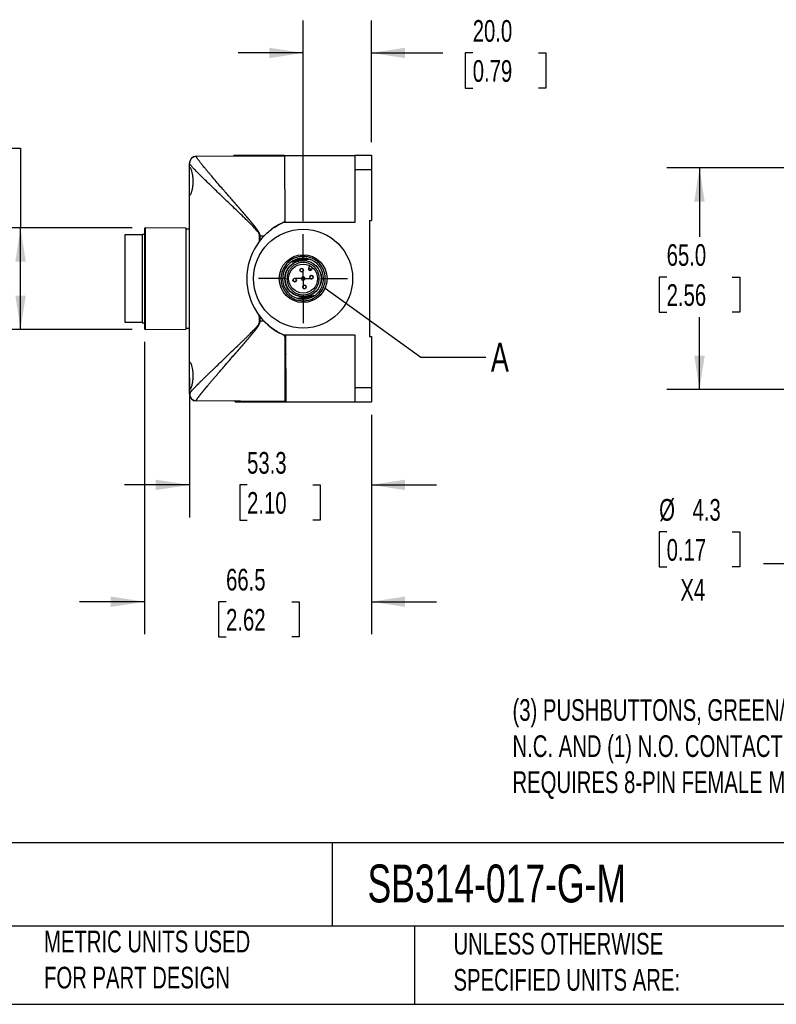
# Model space of a CAD drawing. Header units: millimetres. Extents: x 19 to 819, y 19 to 629.
# Tile 6 of 11: x 376 to 597, y 19 to 308. Entities that reach past the tile are written whole.
import ezdxf

# ---------------------------------------------------------------- set-up
doc = ezdxf.new("R2010")
doc.units = ezdxf.units.MM
doc.header["$LTSCALE"] = 3
doc.linetypes.add('SLD-Center', pattern=[19.05, 15.24, -1.27, 1.27, -1.27])
doc.linetypes.add('SLD-Solid', pattern=[0])
doc.layers.add('CENTER', color=40, linetype='SLD-Center')
doc.layers.add('DIMENSIONS', color=140, linetype='SLD-Solid', lineweight=25)
doc.layers.add('TEXT', color=140, linetype='SLD-Solid', lineweight=25)
doc.styles.add('SLDTEXTSTYLE0', font='TXT', dxfattribs={"width": 0.7})
doc.dimstyles.new('SLDDIMSTYLE0', dxfattribs={"dimtxt": 6.474023, "dimasz": 9.906, "dimexe": 0, "dimexo": 0.0625, "dimgap": 1.618506, "dimtad": 0, "dimtih": 1, "dimtoh": 1, "dimrnd": 1e-09, "dimzin": 12, "dimdsep": 46, "dimtxsty": 'SLDTEXTSTYLE0', "dimsah": 1, "dimcen": 0.09, "dimadec": 0, "dimazin": 3, "dimtfac": 1, "dimtofl": 0, "dimtmove": 0, "dimatfit": 3, "dimfxl": 0, "dimfrac": 2, "dimtolj": 1, "dimtzin": 12, "dimarcsym": 0})
doc.dimstyles.new('SLDDIMSTYLE1', dxfattribs={"dimtxt": 6.474023, "dimasz": 9.906, "dimexe": 0, "dimexo": 0.0625, "dimgap": 1.618506, "dimtad": 0, "dimtih": 1, "dimtoh": 1, "dimrnd": 1e-09, "dimzin": 4, "dimdsep": 46, "dimtxsty": 'SLDTEXTSTYLE0', "dimsah": 1, "dimcen": 0.09, "dimadec": 0, "dimazin": 1, "dimtfac": 1, "dimtofl": 0, "dimtmove": 0, "dimatfit": 3, "dimfxl": 0, "dimfrac": 2, "dimtolj": 1, "dimtzin": 12, "dimarcsym": 0})
doc.dimstyles.new('SLDDIMSTYLE2', dxfattribs={"dimtxt": 6.474023, "dimasz": 9.906, "dimexe": 0, "dimexo": 0.0625, "dimgap": 1.618506, "dimtad": 0, "dimtih": 1, "dimtoh": 1, "dimrnd": 1e-09, "dimzin": 12, "dimdsep": 46, "dimtxsty": 'SLDTEXTSTYLE0', "dimsah": 1, "dimcen": 0.09, "dimadec": 0, "dimazin": 3, "dimtfac": 1, "dimtmove": 0, "dimatfit": 0, "dimfxl": 0, "dimfrac": 2, "dimtolj": 1, "dimtzin": 12, "dimarcsym": 0})
doc.dimstyles.new('SLDDIMSTYLE3', dxfattribs={"dimtxt": 6.474023, "dimasz": 9.906, "dimexe": 0, "dimexo": 0.0625, "dimgap": 1.618506, "dimtad": 0, "dimtih": 1, "dimtoh": 1, "dimrnd": 1e-09, "dimzin": 4, "dimdsep": 46, "dimtxsty": 'SLDTEXTSTYLE0', "dimsah": 1, "dimcen": 0.09, "dimadec": 0, "dimazin": 1, "dimtfac": 1, "dimtmove": 0, "dimatfit": 0, "dimfxl": 0, "dimfrac": 2, "dimtolj": 1, "dimtzin": 12, "dimarcsym": 0})
doc.dimstyles.new('SLDDIMSTYLE4', dxfattribs={"dimtxt": 0.18, "dimasz": 9.906, "dimexe": 0, "dimexo": 0.0625, "dimgap": 0, "dimtad": 0, "dimtih": 1, "dimtoh": 1, "dimdec": 0, "dimrnd": 1e-09, "dimzin": 0, "dimdsep": 46, "dimtxsty": 'Standard', "dimblk1": 'NONE', "dimblk2": 'NONE', "dimsah": 1, "dimcen": 0.09, "dimadec": 0, "dimazin": 0, "dimtfac": 9.906, "dimtdec": 0, "dimtofl": 0, "dimtmove": 0, "dimatfit": 3, "dimldrblk": 'NONE', "dimfxl": 0, "dimfrac": 2, "dimtolj": 1, "dimtzin": 0, "dimarcsym": 0})
doc.dimstyles.new('SLDDIMSTYLE6', dxfattribs={"dimtxt": 6.474023, "dimasz": 9.906, "dimexe": 0, "dimexo": 0.0625, "dimgap": 1.618506, "dimtad": 0, "dimtih": 1, "dimtoh": 1, "dimrnd": 1e-09, "dimzin": 12, "dimdsep": 46, "dimtxsty": 'SLDTEXTSTYLE0', "dimsah": 1, "dimcen": 0, "dimadec": 0, "dimazin": 3, "dimtfac": 1, "dimtofl": 0, "dimtmove": 0, "dimatfit": 3, "dimfxl": 0, "dimfrac": 2, "dimtolj": 1, "dimtzin": 12, "dimarcsym": 0})

# ---------------------------------------------------------------- blocks, each defined once
blk = doc.blocks.new('_D_6')
at = {"layer": 'DIMENSIONS'}
for p, q in [((328.42, 270.03), (326.24, 270.03)), ((326.24, 270.03), (326.24, 259.74)), ((347.66, 270.03), (349.83, 270.03)), ((349.83, 270.03), (349.83, 259.74)), ((356.89, 270.03), (375.94, 270.03)), ((375.94, 270.03), (375.94, 246.69)), ((326.24, 259.74), (328.42, 259.74)), ((349.83, 259.74), (347.66, 259.74)), ((408.64, 246.69), (366.41, 246.69)), ((375.94, 216.89), (375.94, 246.69)), ((408.64, 216.89), (366.41, 216.89))]:
    blk.add_line(p, q, dxfattribs=at)
for points in [[(375.94, 246.69), (374.42, 236.78), (377.46, 236.78)], [(375.94, 216.89), (377.46, 226.8), (374.42, 226.8)]]:
    blk.add_solid(points, dxfattribs=at)
at = {"layer": 'DIMENSIONS', "char_height": 6.35, "attachment_point": 1, "style": 'SLDTEXTSTYLE0'}
for s, insert in [('%%c', (323.53, 279.67)), ('29.8', (333.31, 279.67)), ('1.17', (328.42, 267.93))]:
    blk.add_mtext(s, dxfattribs=dict(at, insert=insert))
blk = doc.blocks.new('_D_7')
at = {"layer": 'DIMENSIONS'}
for p, q in [((425.45, 202.67), (425.45, 161.79)), ((478.75, 191.83), (478.75, 161.79)), ((425.45, 171.31), (406.4, 171.31)), ((442.33, 171.31), (440.16, 171.31)), ((440.16, 171.31), (440.16, 161.02)), ((461.57, 171.31), (463.75, 171.31)), ((463.75, 171.31), (463.75, 161.02)), ((478.75, 171.31), (497.8, 171.31)), ((440.16, 161.02), (442.33, 161.02)), ((463.75, 161.02), (461.57, 161.02))]:
    blk.add_line(p, q, dxfattribs=at)
for points in [[(425.45, 171.31), (415.54, 172.84), (415.54, 169.79)], [(478.75, 171.31), (488.65, 169.79), (488.65, 172.84)]]:
    blk.add_solid(points, dxfattribs=at)
at = {"layer": 'DIMENSIONS', "char_height": 6.35, "attachment_point": 1, "style": 'SLDTEXTSTYLE0'}
for s, insert in [('53.3', (442.33, 180.95)), ('2.10', (442.33, 169.21))]:
    blk.add_mtext(s, dxfattribs=dict(at, insert=insert))
blk = doc.blocks.new('_D_8')
at = {"layer": 'DIMENSIONS'}
for p, q in [((412.25, 213.28), (412.25, 127.54)), ((478.75, 191.83), (478.75, 127.54)), ((412.25, 137.07), (393.2, 137.07)), ((436.17, 137.07), (433.99, 137.07)), ((433.99, 137.07), (433.99, 126.78)), ((455.41, 137.07), (457.58, 137.07)), ((457.58, 137.07), (457.58, 126.78)), ((478.75, 137.07), (497.8, 137.07)), ((433.99, 126.78), (436.17, 126.78)), ((457.58, 126.78), (455.41, 126.78))]:
    blk.add_line(p, q, dxfattribs=at)
for points in [[(412.25, 137.07), (402.34, 138.59), (402.34, 135.54)], [(478.75, 137.07), (488.65, 135.54), (488.65, 138.59)]]:
    blk.add_solid(points, dxfattribs=at)
at = {"layer": 'DIMENSIONS', "char_height": 6.35, "attachment_point": 1, "style": 'SLDTEXTSTYLE0'}
for s, insert in [('66.5', (436.17, 146.7)), ('2.62', (436.17, 134.96))]:
    blk.add_mtext(s, dxfattribs=dict(at, insert=insert))
blk = doc.blocks.new('_D_9')
at = {"layer": 'DIMENSIONS'}
for p, q in [((458.75, 248.64), (458.75, 307.46)), ((478.75, 271.75), (478.75, 307.46)), ((458.75, 297.94), (439.7, 297.94)), ((478.75, 297.94), (499.68, 297.94)), ((508.46, 297.94), (506.28, 297.94)), ((506.28, 297.94), (506.28, 287.65)), ((527.69, 297.94), (529.87, 297.94)), ((529.87, 297.94), (529.87, 287.65)), ((506.28, 287.65), (508.46, 287.65)), ((529.87, 287.65), (527.69, 287.65))]:
    blk.add_line(p, q, dxfattribs=at)
for points in [[(458.75, 297.94), (448.84, 299.46), (448.84, 296.41)], [(478.75, 297.94), (488.65, 296.41), (488.65, 299.46)]]:
    blk.add_solid(points, dxfattribs=at)
at = {"layer": 'DIMENSIONS', "char_height": 6.35, "attachment_point": 1, "style": 'SLDTEXTSTYLE0'}
for s, insert in [('20.0', (508.46, 307.57)), ('0.79', (508.46, 295.83))]:
    blk.add_mtext(s, dxfattribs=dict(at, insert=insert))
blk = doc.blocks.new('SW_CENTERMARKSYMBOL_7')
at = {"layer": 'CENTER', "color": 0}
for p, q in [((0, 5.08), (0, 13.04)), ((-5.08, 0), (-13.04, 0)), ((0, 0), (-2.54, 0)), ((0, 0), (0, 2.54)), ((0, 0), (0, -2.54)), ((0, 0), (2.54, 0)), ((5.08, 0), (13.04, 0)), ((0, -5.08), (0, -13.04))]:
    blk.add_line(p, q, dxfattribs=at)
blk = doc.blocks.new('_None')
blk = doc.blocks.new('_D_14')
at = {"layer": 'DIMENSIONS'}
for p, q in [((615.51, 264.29), (565.38, 264.29)), ((574.91, 264.29), (574.91, 243.99)), ((565.29, 232.25), (563.11, 232.25)), ((563.11, 232.25), (563.11, 221.96)), ((584.53, 232.25), (586.7, 232.25)), ((586.7, 232.25), (586.7, 221.96)), ((563.11, 221.96), (565.29, 221.96)), ((574.91, 199.29), (574.91, 220.51)), ((586.7, 221.96), (584.53, 221.96)), ((615.51, 199.29), (565.38, 199.29))]:
    blk.add_line(p, q, dxfattribs=at)
for points in [[(574.91, 264.29), (573.38, 254.38), (576.43, 254.38)], [(574.91, 199.29), (576.43, 209.2), (573.38, 209.2)]]:
    blk.add_solid(points, dxfattribs=at)
at = {"layer": 'DIMENSIONS', "char_height": 6.35, "attachment_point": 1, "style": 'SLDTEXTSTYLE0'}
for s, insert in [('65.0', (565.29, 241.88)), ('2.56', (565.29, 230.14))]:
    blk.add_mtext(s, dxfattribs=dict(at, insert=insert))
blk = doc.blocks.new('_D_16')
at = {"layer": 'DIMENSIONS'}
for p, q in [((623.45, 197.21), (610.3, 148.14)), ((565.29, 157.54), (563.11, 157.54)), ((563.11, 157.54), (563.11, 147.25)), ((584.53, 157.54), (586.7, 157.54)), ((586.7, 157.54), (586.7, 147.25)), ((563.11, 147.25), (565.29, 147.25)), ((586.7, 147.25), (584.53, 147.25)), ((610.3, 148.14), (593.64, 148.14))]:
    blk.add_line(p, q, dxfattribs=at)
blk.add_solid([(623.45, 197.21), (619.42, 188.04), (622.36, 187.25)], dxfattribs=at)
at = {"layer": 'DIMENSIONS', "char_height": 6.35, "attachment_point": 1, "style": 'SLDTEXTSTYLE0'}
for s, insert in [('%%c', (563.09, 167.18)), ('4.3', (572.87, 167.18)), ('0.17', (565.29, 155.44)), ('X4', (569.31, 143.7))]:
    blk.add_mtext(s, dxfattribs=dict(at, insert=insert))

msp = doc.modelspace()

# ---------------------------------------------------------------- linework, layer by layer
for p, q in [((425.446, 263.475), (425.446, 265.586)), ((427.434, 267.638), (453.309, 267.789)), ((427.434, 267.581), (427.434, 267.638)), ((452.856, 267.786), (452.856, 267.909)), ((453.309, 267.909), (473.946, 267.909)), ((453.309, 267.909), (453.423, 248.228)), ((473.946, 267.937), (473.946, 263.737)), ((473.946, 267.937), (478.746, 267.937)), ((478.746, 267.937), (478.746, 263.737)), ((425.446, 257.104), (425.446, 263.475)), ((473.946, 263.737), (478.746, 263.737)), ((473.946, 263.737), (473.946, 248.228)), ((478.746, 263.737), (478.746, 248.79)), ((425.446, 206.475), (425.446, 257.104)), ((473.946, 248.228), (452.913, 248.228)), ((478.246, 248.79), (478.746, 248.79)), ((478.246, 248.79), (478.246, 214.79)), ((412.446, 246.688), (412.246, 246.49)), ((412.246, 246.49), (412.246, 217.09)), ((424.446, 246.583), (412.446, 246.688)), ((412.446, 246.688), (412.446, 216.892)), ((424.446, 216.996), (424.446, 246.583)), ((425.446, 246.29), (424.446, 246.29)), ((411.546, 244.59), (406.546, 244.59)), ((406.546, 244.59), (406.546, 231.79)), ((412.246, 244.74), (411.546, 244.74)), ((411.546, 244.74), (411.546, 231.79)), ((445.855, 242.569), (446.012, 242.808)), ((446.012, 242.808), (446.012, 244.29)), ((446.131, 244.29), (446.012, 244.29)), ((446.131, 244.29), (447.294, 244.29)), ((446.131, 242.959), (446.131, 244.29)), ((455.164, 236.604), (457.841, 237.063)), ((457.841, 237.063), (460.518, 237.522)), ((460.387, 234.977), (460.775, 235.524)), ((460.387, 234.977), (460.796, 234.688)), ((460.796, 234.688), (461.204, 234.4)), ((461.204, 234.4), (461.591, 234.947)), ((456.973, 226.058), (459.65, 226.517)), ((459.65, 226.517), (462.327, 226.976)), ((446.012, 220.772), (445.667, 221.305)), ((446.012, 219.29), (446.012, 220.772)), ((446.131, 219.29), (446.131, 220.62)), ((406.546, 218.99), (411.546, 218.99)), ((411.546, 218.84), (412.246, 218.84)), ((412.246, 217.09), (412.446, 216.892)), ((412.446, 216.892), (424.446, 216.996)), ((424.446, 217.29), (425.446, 217.29)), ((446.012, 219.29), (446.131, 219.29)), ((447.294, 219.29), (446.131, 219.29)), ((452.913, 215.351), (473.946, 215.351)), ((453.446, 214.529), (453.446, 215.351)), ((453.446, 195.79), (453.446, 214.529)), ((453.614, 215.351), (453.729, 195.671)), ((473.946, 215.351), (473.946, 199.843)), ((478.246, 214.79), (478.746, 214.79)), ((478.746, 214.79), (478.746, 199.843)), ((453.647, 209.644), (453.446, 209.133)), ((425.446, 200.104), (425.446, 206.475)), ((425.446, 197.994), (425.446, 200.104)), ((473.946, 199.843), (473.946, 195.643)), ((473.946, 199.843), (478.746, 199.843)), ((478.746, 199.843), (478.746, 195.643)), ((425.446, 197.994), (425.521, 197.615)), ((425.6, 198.295), (425.485, 197.608)), ((427.434, 195.941), (427.434, 195.999)), ((453.446, 195.79), (427.434, 195.941)), ((438.865, 195.671), (438.864, 195.875)), ((453.276, 195.671), (453.275, 195.791)), ((453.729, 195.671), (473.946, 195.671)), ((473.946, 195.643), (478.746, 195.643))]:
    msp.add_line(p, q)
for centre, radius in [((458.746, 231.79), 14.5), ((458.746, 231.79), 5.35), ((458.746, 231.79), 5.3), ((458.746, 231.79), 4.25), ((458.323, 234.254), 0.51), ((456.282, 231.367), 0.51), ((461.21, 232.212), 0.51), ((459.169, 229.326), 0.51)]:
    msp.add_circle(centre, radius)
for centre, radius, start, end in [((427.446, 265.638), 2, 90.33333, 180), ((460.246, 231.79), 18, 114.04208, 245.95792), ((458.746, 231.79), 6, 72.81674, 126.64987), ((458.746, 231.79), 6, 306.64987, 72.81674), ((458.746, 231.79), 6, 126.64987, 252.81674), ((458.323, 234.254), 0.5, 99.73331, 279.73331), ((458.323, 234.254), 0.5, 279.73331, 99.73331), ((460.796, 234.688), 0.5, 144.73331, 324.73331), ((456.282, 231.367), 0.5, 9.73331, 189.73331), ((456.282, 231.367), 0.5, 189.73331, 9.73331), ((458.746, 231.79), 0.5, 9.73331, 189.73331), ((458.746, 231.79), 0.5, 189.73331, 9.73331), ((461.21, 232.212), 0.5, 9.73331, 189.73331), ((461.21, 232.212), 0.5, 189.73331, 9.73331), ((459.169, 229.326), 0.5, 99.73331, 279.73331), ((459.169, 229.326), 0.5, 279.73331, 99.73331), ((458.746, 231.79), 6, 252.81674, 306.64987), ((427.446, 197.941), 2, 180, 269.66667)]:
    msp.add_arc(centre, radius, start, end)
for points, knots in [([(427.434, 267.581), (426.987, 267.578), (425.944, 267.21), (425.446, 266.18), (425.446, 265.586)], [0, 0, 0, 0, 0.4285714, 1, 1, 1, 1]), ([(446.012, 244.29), (446.011, 244.32), (446.01, 244.381), (445.998, 244.474), (445.979, 244.569), (445.952, 244.667), (445.917, 244.766), (445.854, 244.919), (445.741, 245.13), (445.526, 245.454), (445.206, 245.862), (444.778, 246.349), (444.274, 246.885), (443.7, 247.474), (443.006, 248.166), (442.199, 248.956), (441.029, 250.094), (438.923, 252.128), (436.064, 254.856), (433.36, 257.444), (431.419, 259.322), (430.012, 260.694), (428.754, 261.932), (427.625, 263.063), (426.7, 264.018), (426.16, 264.607), (425.88, 264.931), (425.746, 265.093), (425.637, 265.234), (425.551, 265.354), (425.491, 265.453), (425.453, 265.533), (425.448, 265.568), (425.446, 265.586)], [0, 0, 0, 0, 0.0022416, 0.0045504, 0.0069404, 0.0094243, 0.0120135, 0.0147181, 0.0217022, 0.0297214, 0.0435557, 0.0601458, 0.0778971, 0.0983518, 0.1215173, 0.1511616, 0.1830887, 0.2447266, 0.3743292, 0.4925727, 0.5570527, 0.6176714, 0.6821659, 0.7437316, 0.8089919, 0.871321, 0.8900455, 0.9086331, 0.9270973, 0.945452, 0.9637111, 0.981889, 1, 1, 1, 1]), ([(446.131, 244.29), (446.13, 244.328), (446.128, 244.406), (446.114, 244.521), (446.093, 244.634), (446.064, 244.746), (446.029, 244.856), (445.99, 244.964), (445.945, 245.07), (445.898, 245.174), (445.846, 245.275), (445.792, 245.375), (445.736, 245.474), (445.677, 245.571), (445.618, 245.667), (445.557, 245.762), (445.495, 245.857), (445.432, 245.95), (445.368, 246.043), (445.303, 246.135), (445.238, 246.226), (445.172, 246.317), (445.105, 246.407), (445.038, 246.497), (444.97, 246.586), (444.902, 246.675), (444.833, 246.764), (444.764, 246.852), (444.695, 246.94), (444.626, 247.028), (444.557, 247.115), (444.487, 247.203), (444.418, 247.29), (444.348, 247.377), (444.278, 247.463), (444.207, 247.55), (444.137, 247.636), (444.066, 247.722), (443.996, 247.808), (443.925, 247.894), (443.854, 247.98), (443.783, 248.065), (443.712, 248.15), (443.641, 248.236), (443.569, 248.321), (443.498, 248.406), (443.427, 248.491), (443.355, 248.575), (443.284, 248.66), (443.212, 248.745), (443.141, 248.829), (443.069, 248.913), (442.997, 248.998), (442.926, 249.082), (442.854, 249.166), (442.783, 249.25), (442.711, 249.335), (442.64, 249.419), (442.568, 249.503), (442.497, 249.587), (442.425, 249.67), (442.354, 249.754), (442.282, 249.838), (442.211, 249.922), (442.139, 250.005), (442.068, 250.089), (441.997, 250.172), (441.925, 250.256), (441.854, 250.339), (441.783, 250.422), (441.711, 250.505), (441.64, 250.589), (441.569, 250.672), (441.497, 250.755), (441.426, 250.838), (441.355, 250.921), (441.284, 251.003), (441.213, 251.086), (441.142, 251.169), (441.071, 251.251), (440.999, 251.334), (440.928, 251.416), (440.857, 251.499), (440.786, 251.581), (440.716, 251.663), (440.645, 251.745), (440.574, 251.827), (440.503, 251.91), (440.432, 251.991), (440.362, 252.073), (440.291, 252.155), (440.22, 252.237), (440.15, 252.318), (440.079, 252.4), (440.009, 252.481), (439.938, 252.563), (439.868, 252.644), (439.797, 252.725), (439.727, 252.807), (439.657, 252.888), (439.586, 252.969), (439.516, 253.05), (439.446, 253.131), (439.376, 253.211), (439.306, 253.292), (439.236, 253.373), (439.166, 253.453), (439.096, 253.534), (439.027, 253.614), (438.957, 253.694), (438.887, 253.774), (438.818, 253.855), (438.748, 253.935), (438.679, 254.014), (438.609, 254.094), (438.54, 254.174), (438.471, 254.254), (438.401, 254.333), (438.332, 254.413), (438.263, 254.492), (437.875, 254.939), (437.172, 255.746), (436.304, 256.745), (435.323, 257.875), (434.231, 259.136), (432.899, 260.683), (431.823, 261.945), (430.998, 262.924), (430.426, 263.606), (429.917, 264.219), (429.508, 264.714), (429.181, 265.116), (428.917, 265.442), (428.672, 265.75), (428.445, 266.039), (428.239, 266.306), (428.055, 266.551), (427.893, 266.773), (427.754, 266.972), (427.639, 267.146), (427.548, 267.295), (427.483, 267.418), (427.442, 267.517), (427.437, 267.559), (427.434, 267.581)], [0, 0, 0, 0, 0.0028574, 0.0057044, 0.0085483, 0.0113923, 0.0142356, 0.0170742, 0.0199021, 0.0227188, 0.0255278, 0.0283315, 0.0311313, 0.0339277, 0.0367204, 0.0395091, 0.0422942, 0.0450763, 0.0478559, 0.0506334, 0.0534091, 0.0561832, 0.0589561, 0.0617278, 0.0644985, 0.0672683, 0.0700373, 0.0728055, 0.0755729, 0.0783396, 0.0811056, 0.083871, 0.0866358, 0.0894001, 0.0921638, 0.0949272, 0.0976901, 0.1004526, 0.1032148, 0.1059767, 0.1087383, 0.1114996, 0.1142607, 0.1170216, 0.1197823, 0.1225428, 0.1253033, 0.1280636, 0.1308238, 0.1335839, 0.136344, 0.139104, 0.141864, 0.144624, 0.147384, 0.150144, 0.152904, 0.1556639, 0.1584239, 0.1611838, 0.1639438, 0.1667037, 0.1694637, 0.1722236, 0.1749835, 0.1777434, 0.1805033, 0.1832632, 0.1860231, 0.1887829, 0.1915428, 0.1943027, 0.1970626, 0.1998224, 0.2025823, 0.2053422, 0.2081021, 0.210862, 0.2136219, 0.2163818, 0.2191417, 0.2219017, 0.2246616, 0.2274216, 0.2301817, 0.2329417, 0.2357018, 0.2384619, 0.2412221, 0.2439823, 0.2467426, 0.2495029, 0.2522632, 0.2550237, 0.2577842, 0.2605447, 0.2633054, 0.2660661, 0.2688269, 0.2715878, 0.2743488, 0.2771099, 0.2798711, 0.2826325, 0.2853939, 0.2881555, 0.2909172, 0.2936791, 0.2964411, 0.2992032, 0.3019656, 0.3047281, 0.3074907, 0.3102536, 0.3130166, 0.3157799, 0.3185433, 0.321307, 0.3240709, 0.326835, 0.3295994, 0.3707641, 0.4120206, 0.4371288, 0.4948213, 0.5539165, 0.6195126, 0.6531841, 0.6853399, 0.7160074, 0.745186, 0.7646656, 0.7841719, 0.8036997, 0.8232467, 0.8428138, 0.8624055, 0.8820227, 0.9016594, 0.9213101, 0.9409708, 0.9606392, 0.980315, 1, 1, 1, 1]), ([(438.446, 267.703), (438.446, 267.703), (438.446, 267.738), (438.446, 267.816), (438.446, 267.862), (438.446, 267.909)], [0, 0, 0, 0, 0.5, 0.5, 1, 1, 1, 1]), ([(452.856, 267.909), (451.814, 267.909), (450.807, 267.909), (448.864, 267.909), (447.935, 267.909), (446.616, 267.909), (446.188, 267.909), (445.363, 267.909), (444.965, 267.909), (444.198, 267.909), (443.828, 267.909), (443.123, 267.909), (442.787, 267.909), (441.83, 267.909), (441.259, 267.909), (440.27, 267.909), (439.849, 267.909), (439.169, 267.909), (438.907, 267.909), (438.553, 267.909), (438.458, 267.909), (438.446, 267.909)], [0, 0, 0, 0, 0.125, 0.125, 0.25, 0.25, 0.3125, 0.3125, 0.375, 0.375, 0.4375, 0.4375, 0.5, 0.5, 0.625, 0.625, 0.75, 0.75, 0.875, 0.875, 1, 1, 1, 1]), ([(453.309, 267.909), (453.256, 267.909), (453.189, 267.909), (453.035, 267.909), (452.949, 267.909), (452.856, 267.909)], [0, 0, 0, 0, 0.5, 0.5, 1, 1, 1, 1]), ([(425.446, 263.475), (425.446, 263.712), (425.452, 263.901), (425.476, 264.115), (425.486, 264.174), (425.512, 264.265), (425.527, 264.298), (425.562, 264.336), (425.583, 264.343), (425.629, 264.328), (425.654, 264.308), (425.736, 264.209), (425.799, 264.09), (425.899, 263.844), (425.933, 263.751), (426.001, 263.542), (426.036, 263.425), (426.138, 263.05), (426.202, 262.765), (426.315, 262.123), (426.36, 261.781), (426.408, 261.235), (426.421, 261.047), (426.437, 260.671), (426.442, 260.483), (426.442, 260.104), (426.438, 259.913), (426.421, 259.535), (426.409, 259.35), (426.361, 258.807), (426.314, 258.455), (426.231, 257.979), (426.201, 257.828), (426.137, 257.541), (426.104, 257.404), (426.002, 257.03), (425.933, 256.82), (425.799, 256.488), (425.737, 256.372), (425.655, 256.272), (425.629, 256.251), (425.583, 256.237), (425.563, 256.243), (425.527, 256.281), (425.512, 256.314), (425.486, 256.405), (425.476, 256.463), (425.452, 256.675), (425.446, 256.867), (425.446, 257.104)], [0, 0, 0, 0, 0.0625, 0.0625, 0.09375, 0.09375, 0.125, 0.125, 0.15625, 0.15625, 0.1875, 0.1875, 0.25, 0.25, 0.28125, 0.28125, 0.3125, 0.3125, 0.375, 0.375, 0.4375, 0.4375, 0.46875, 0.46875, 0.5, 0.5, 0.53125, 0.53125, 0.5625, 0.5625, 0.625, 0.625, 0.65625, 0.65625, 0.6875, 0.6875, 0.75, 0.75, 0.8125, 0.8125, 0.84375, 0.84375, 0.875, 0.875, 0.90625, 0.90625, 0.9375, 0.9375, 1, 1, 1, 1]), ([(447.294, 244.29), (448.105, 245.13), (448.98, 245.875), (450.852, 247.187), (451.85, 247.754), (452.913, 248.228)], [0, 0, 0, 0, 0.5, 0.5, 1, 1, 1, 1]), ([(453.419, 248.895), (453.413, 248.845), (453.395, 248.695), (453.254, 248.472), (453.072, 248.307), (452.946, 248.245), (452.913, 248.228)], [0, 0, 0, 0, 0.1707538, 0.5238187, 0.8723879, 1, 1, 1, 1]), ([(452.339, 230.691), (452.272, 231.082), (452.208, 231.899), (452.347, 233.152), (452.745, 234.402), (453.401, 235.569), (454.283, 236.577), (455.329, 237.369), (456.464, 237.917), (457.641, 238.232), (458.855, 238.327), (460.108, 238.189), (461.358, 237.791), (462.526, 237.135), (463.534, 236.253), (464.325, 235.207), (464.873, 234.072), (465.188, 232.895), (465.284, 231.68), (465.145, 230.428), (464.747, 229.177), (464.091, 228.01), (463.209, 227.002), (462.163, 226.21), (461.028, 225.662), (459.851, 225.347), (458.637, 225.252), (457.384, 225.391), (456.133, 225.788), (454.966, 226.445), (453.958, 227.327), (453.166, 228.373), (452.618, 229.508), (452.407, 230.3), (452.339, 230.691)], [0, 0, 0, 0, 0.029129, 0.0600028, 0.0921602, 0.125, 0.1578398, 0.1899972, 0.220871, 0.25, 0.279129, 0.3100028, 0.3421602, 0.375, 0.4078398, 0.4399972, 0.470871, 0.5, 0.529129, 0.5600028, 0.5921602, 0.625, 0.6578398, 0.6899972, 0.720871, 0.75, 0.779129, 0.8100028, 0.8421602, 0.875, 0.9078398, 0.9399972, 0.970871, 1, 1, 1, 1]), ([(456.386, 236.813), (456.459, 236.846), (456.604, 236.912), (456.91, 237.032), (457.31, 237.159), (457.806, 237.267), (458.311, 237.331), (458.729, 237.344), (459.058, 237.333), (459.217, 237.319), (459.297, 237.312)], [0, 0, 0, 0, 0.0800313, 0.1602839, 0.330052, 0.499998, 0.6697661, 0.8397121, 0.9199321, 1, 1, 1, 1]), ([(459.549, 227.108), (459.255, 227.058), (458.657, 227.011), (457.742, 227.116), (456.837, 227.404), (455.984, 227.884), (455.247, 228.528), (454.674, 229.286), (454.27, 230.113), (454.037, 230.982), (453.967, 231.879), (454.073, 232.793), (454.36, 233.699), (454.84, 234.552), (455.484, 235.289), (456.242, 235.861), (457.069, 236.266), (457.938, 236.498), (458.835, 236.569), (459.75, 236.463), (460.655, 236.176), (461.508, 235.696), (462.245, 235.051), (462.818, 234.294), (463.222, 233.466), (463.455, 232.598), (463.525, 231.701), (463.419, 230.786), (463.132, 229.881), (462.652, 229.028), (462.007, 228.291), (461.25, 227.718), (460.422, 227.314), (459.843, 227.159), (459.549, 227.108)], [0, 0, 0, 0, 0.02999825, 0.06000529, 0.09216137, 0.12499984, 0.15783831, 0.18999439, 0.21998821, 0.24999984, 0.27999366, 0.31000529, 0.34216137, 0.37499984, 0.40783831, 0.43999439, 0.46998821, 0.49999984, 0.52999366, 0.56000529, 0.59216137, 0.62499984, 0.65783831, 0.68999439, 0.71998821, 0.74999984, 0.77999366, 0.81000529, 0.84216137, 0.87499984, 0.90783831, 0.93999439, 0.96999281, 1, 1, 1, 1]), ([(406.546, 231.79), (406.546, 230.114), (406.546, 228.439), (406.546, 225.343), (406.546, 223.924), (406.546, 221.554), (406.546, 220.605), (406.546, 219.323), (406.546, 218.99), (406.546, 218.99)], [0, 0, 0, 0, 0.25, 0.25, 0.5, 0.5, 0.75, 0.75, 1, 1, 1, 1]), ([(411.546, 231.79), (411.546, 230.095), (411.546, 228.4), (411.546, 225.268), (411.546, 223.831), (411.546, 221.434), (411.546, 220.474), (411.546, 219.177), (411.546, 218.84), (411.546, 218.84)], [0, 0, 0, 0, 0.25, 0.25, 0.5, 0.5, 0.75, 0.75, 1, 1, 1, 1]), ([(461.106, 226.766), (461.033, 226.733), (460.888, 226.667), (460.581, 226.548), (460.182, 226.421), (459.686, 226.312), (459.181, 226.249), (458.763, 226.236), (458.434, 226.246), (458.275, 226.26), (458.195, 226.267)], [0, 0, 0, 0, 0.0800313, 0.1602839, 0.330052, 0.499998, 0.6697661, 0.8397121, 0.9199321, 1, 1, 1, 1]), ([(425.614, 198.305), (425.643, 198.348), (425.734, 198.48), (426.02, 198.815), (426.456, 199.297), (427.004, 199.876), (427.594, 200.48), (428.188, 201.08), (428.758, 201.649), (429.383, 202.268), (430.038, 202.911), (430.718, 203.574), (431.417, 204.254), (432.163, 204.975), (433.173, 205.948), (434.496, 207.219), (436.118, 208.774), (437.822, 210.407), (439.202, 211.729), (440.266, 212.75), (440.971, 213.429), (441.682, 214.118), (442.384, 214.801), (443.012, 215.418), (443.553, 215.957), (444.006, 216.417), (444.413, 216.842), (444.772, 217.227), (445.082, 217.575), (445.343, 217.891), (445.563, 218.181), (445.742, 218.449), (445.885, 218.721), (445.989, 218.998), (446.005, 219.196), (446.012, 219.29)], [0, 0, 0, 0, 0.0221616, 0.0687109, 0.1129098, 0.1582879, 0.2049781, 0.2374423, 0.2707357, 0.3048906, 0.3399369, 0.3719927, 0.4049515, 0.4388295, 0.4736411, 0.5381111, 0.6064456, 0.6705821, 0.7386357, 0.7649958, 0.7913208, 0.8183672, 0.8450358, 0.8702065, 0.8889249, 0.9060889, 0.9217013, 0.9357659, 0.9479255, 0.9587534, 0.9682671, 0.9768301, 0.9842954, 0.9925981, 1, 1, 1, 1]), ([(427.434, 195.999), (427.435, 196.009), (427.436, 196.03), (427.447, 196.07), (427.465, 196.116), (427.488, 196.168), (427.518, 196.225), (427.552, 196.288), (427.592, 196.355), (427.637, 196.427), (427.686, 196.503), (427.739, 196.582), (427.795, 196.665), (427.856, 196.751), (427.919, 196.84), (427.985, 196.931), (428.054, 197.025), (428.125, 197.121), (428.198, 197.218), (428.273, 197.317), (428.35, 197.417), (428.428, 197.518), (428.507, 197.619), (428.587, 197.721), (428.668, 197.824), (428.749, 197.926), (428.83, 198.029), (428.912, 198.131), (428.993, 198.232), (429.075, 198.333), (429.155, 198.433), (429.236, 198.532), (429.315, 198.63), (429.394, 198.727), (429.472, 198.822), (429.549, 198.916), (429.625, 199.008), (429.699, 199.098), (429.772, 199.186), (429.843, 199.273), (429.913, 199.357), (429.981, 199.44), (430.048, 199.52), (430.112, 199.598), (430.175, 199.673), (430.236, 199.746), (430.294, 199.816), (430.351, 199.884), (430.405, 199.949), (430.458, 200.011), (430.507, 200.071), (430.555, 200.128), (430.6, 200.182), (430.643, 200.233), (430.683, 200.281), (430.721, 200.326), (430.757, 200.368), (430.789, 200.407), (430.82, 200.443), (431.04, 200.706), (431.465, 201.209), (432.122, 201.981), (432.808, 202.783), (433.637, 203.749), (434.623, 204.893), (435.676, 206.112), (436.862, 207.48), (437.68, 208.421), (438.209, 209.03), (438.226, 209.049), (438.243, 209.07), (438.262, 209.091), (438.283, 209.115), (438.304, 209.139), (438.326, 209.165), (438.35, 209.192), (438.375, 209.221), (438.401, 209.251), (438.428, 209.282), (438.456, 209.314), (438.485, 209.348), (438.516, 209.383), (438.547, 209.419), (438.58, 209.457), (438.614, 209.496), (438.649, 209.537), (438.685, 209.578), (438.723, 209.621), (438.761, 209.666), (438.801, 209.711), (438.842, 209.758), (438.884, 209.807), (438.927, 209.857), (438.972, 209.908), (439.017, 209.96), (439.064, 210.014), (439.112, 210.069), (439.161, 210.125), (439.211, 210.183), (439.262, 210.242), (439.315, 210.303), (439.369, 210.365), (439.424, 210.428), (439.48, 210.493), (439.537, 210.559), (439.595, 210.626), (439.655, 210.695), (439.716, 210.765), (439.778, 210.836), (439.841, 210.909), (439.906, 210.983), (439.971, 211.059), (440.038, 211.136), (440.106, 211.214), (440.175, 211.294), (440.245, 211.375), (440.317, 211.458), (440.39, 211.542), (440.464, 211.627), (440.539, 211.714), (440.615, 211.802), (440.693, 211.892), (440.772, 211.983), (440.852, 212.076), (440.933, 212.169), (441.015, 212.265), (441.099, 212.362), (441.184, 212.46), (441.27, 212.56), (441.357, 212.661), (441.445, 212.763), (441.535, 212.867), (441.626, 212.973), (441.717, 213.08), (441.811, 213.188), (441.905, 213.298), (442.001, 213.41), (442.097, 213.523), (442.195, 213.637), (442.295, 213.753), (442.395, 213.871), (442.496, 213.989), (442.599, 214.11), (442.703, 214.232), (442.808, 214.355), (442.914, 214.481), (443.022, 214.607), (443.13, 214.735), (443.24, 214.865), (443.351, 214.996), (443.463, 215.129), (443.576, 215.264), (443.69, 215.4), (443.804, 215.538), (443.92, 215.678), (444.037, 215.82), (444.154, 215.964), (444.273, 216.109), (444.391, 216.257), (444.511, 216.406), (444.631, 216.558), (444.752, 216.712), (444.873, 216.867), (444.995, 217.026), (445.116, 217.187), (445.236, 217.351), (445.356, 217.518), (445.473, 217.69), (445.588, 217.865), (445.701, 218.046), (445.809, 218.232), (445.909, 218.425), (445.997, 218.628), (446.069, 218.84), (446.12, 219.062), (446.127, 219.213), (446.131, 219.29)], [0, 0, 0, 0, 0.0102075, 0.0202617, 0.0301628, 0.0399112, 0.0495069, 0.0589498, 0.0682397, 0.0773761, 0.0863589, 0.0951875, 0.1038614, 0.1123802, 0.1207435, 0.1289508, 0.1370017, 0.1448959, 0.1526331, 0.160214, 0.1676394, 0.1749102, 0.1820268, 0.1889898, 0.1957997, 0.2024567, 0.2089611, 0.2153131, 0.221513, 0.2275608, 0.2334567, 0.2392008, 0.2447931, 0.2502338, 0.2555229, 0.2606604, 0.2656464, 0.270481, 0.2751643, 0.2796962, 0.284077, 0.2883066, 0.2923851, 0.2963128, 0.3000898, 0.3037163, 0.3071926, 0.3105188, 0.313695, 0.3167213, 0.319598, 0.322325, 0.3249026, 0.3273308, 0.3296096, 0.3317392, 0.3337196, 0.335551, 0.3372332, 0.3387665, 0.3722211, 0.4056068, 0.4389111, 0.4721237, 0.5218338, 0.571456, 0.608124, 0.6704469, 0.6710741, 0.6717467, 0.6724646, 0.6732277, 0.6740362, 0.67489, 0.675789, 0.6767334, 0.677723, 0.678758, 0.6798381, 0.6809636, 0.6821343, 0.6833503, 0.6846115, 0.685918, 0.6872697, 0.6886666, 0.6901087, 0.691596, 0.6931285, 0.6947062, 0.6963291, 0.6979971, 0.6997102, 0.7014685, 0.7032719, 0.7051204, 0.7070139, 0.7089526, 0.7109363, 0.712965, 0.7150387, 0.7171574, 0.7193211, 0.7215297, 0.7237833, 0.7260818, 0.7284252, 0.7308135, 0.7332468, 0.735725, 0.738248, 0.740816, 0.7434288, 0.7460865, 0.7487891, 0.7515366, 0.754329, 0.7571662, 0.7600483, 0.7629753, 0.7659472, 0.7689639, 0.7720256, 0.7751322, 0.7782836, 0.78148, 0.7847213, 0.7880075, 0.7913387, 0.7947149, 0.798136, 0.8016022, 0.8051134, 0.8086696, 0.8122709, 0.8159172, 0.8196087, 0.8233454, 0.8271272, 0.8309542, 0.8348264, 0.838744, 0.8427068, 0.846715, 0.8507686, 0.8548676, 0.8590121, 0.8632022, 0.8674378, 0.8717191, 0.8760461, 0.8804188, 0.8848373, 0.8893018, 0.8938123, 0.8983689, 0.9029717, 0.9076209, 0.9123167, 0.9170592, 0.9218486, 0.9266852, 0.9315691, 0.9365007, 0.9414804, 0.946509, 0.9515878, 0.9567188, 0.961905, 0.9671497, 0.9724532, 0.9778189, 0.9832629, 0.9887875, 0.9943632, 1, 1, 1, 1]), ([(452.913, 215.351), (451.85, 215.825), (450.852, 216.393), (448.98, 217.705), (448.105, 218.45), (447.294, 219.29)], [0, 0, 0, 0, 0.5, 0.5, 1, 1, 1, 1]), ([(453.446, 214.529), (453.446, 214.702), (453.396, 214.872), (453.21, 215.161), (453.073, 215.28), (452.913, 215.351)], [0, 0, 0, 0, 0.5, 0.5, 1, 1, 1, 1]), ([(425.446, 206.475), (425.446, 206.712), (425.452, 206.901), (425.476, 207.115), (425.486, 207.174), (425.512, 207.265), (425.527, 207.298), (425.562, 207.336), (425.583, 207.343), (425.629, 207.328), (425.654, 207.308), (425.736, 207.209), (425.799, 207.09), (425.899, 206.844), (425.933, 206.751), (426.001, 206.542), (426.036, 206.425), (426.138, 206.05), (426.202, 205.765), (426.315, 205.123), (426.36, 204.781), (426.408, 204.235), (426.421, 204.047), (426.437, 203.671), (426.442, 203.483), (426.442, 203.104), (426.438, 202.913), (426.421, 202.535), (426.409, 202.35), (426.361, 201.807), (426.314, 201.455), (426.231, 200.979), (426.201, 200.828), (426.137, 200.541), (426.104, 200.404), (426.002, 200.03), (425.933, 199.82), (425.799, 199.488), (425.737, 199.372), (425.655, 199.272), (425.629, 199.251), (425.583, 199.237), (425.563, 199.243), (425.527, 199.281), (425.512, 199.314), (425.486, 199.405), (425.476, 199.463), (425.452, 199.675), (425.446, 199.867), (425.446, 200.104)], [0, 0, 0, 0, 0.0625, 0.0625, 0.09375, 0.09375, 0.125, 0.125, 0.15625, 0.15625, 0.1875, 0.1875, 0.25, 0.25, 0.28125, 0.28125, 0.3125, 0.3125, 0.375, 0.375, 0.4375, 0.4375, 0.46875, 0.46875, 0.5, 0.5, 0.53125, 0.53125, 0.5625, 0.5625, 0.625, 0.625, 0.65625, 0.65625, 0.6875, 0.6875, 0.75, 0.75, 0.8125, 0.8125, 0.84375, 0.84375, 0.875, 0.875, 0.90625, 0.90625, 0.9375, 0.9375, 1, 1, 1, 1]), ([(453.446, 202.582), (453.47, 202.535), (453.576, 202.326), (453.641, 202.106), (453.692, 201.935)], [0, 0, 0, 0, 0.2220574, 1, 1, 1, 1]), ([(453.695, 201.416), (453.667, 201.416), (453.609, 201.416), (453.526, 201.416), (453.464, 201.416), (453.446, 201.416)], [0, 0, 0, 0, 0.4167476, 0.8334949, 1, 1, 1, 1]), ([(425.446, 197.994), (425.454, 198.037), (425.465, 198.103), (425.576, 198.253), (425.614, 198.305)], [0, 0, 0, 0, 0.6568056, 1, 1, 1, 1]), ([(425.521, 197.615), (425.539, 197.486), (425.594, 197.097), (426.001, 196.557), (426.65, 196.092), (427.173, 196.03), (427.434, 195.999)], [0, 0, 0, 0, 0.1435117, 0.4290078, 0.7145039, 1, 1, 1, 1]), ([(438.865, 195.671), (438.865, 195.671), (438.95, 195.671), (439.29, 195.671), (439.543, 195.671), (440.046, 195.671), (440.235, 195.671), (440.65, 195.671), (440.877, 195.671), (441.37, 195.671), (441.637, 195.671), (442.205, 195.671), (442.507, 195.671), (443.146, 195.671), (443.484, 195.671), (444.192, 195.671), (444.562, 195.671), (445.717, 195.671), (446.552, 195.671), (448.321, 195.671), (449.261, 195.671), (451.212, 195.671), (452.225, 195.671), (453.276, 195.671)], [0, 0, 0, 0, 0.125, 0.125, 0.25, 0.25, 0.3125, 0.3125, 0.375, 0.375, 0.4375, 0.4375, 0.5, 0.5, 0.5625, 0.5625, 0.625, 0.625, 0.75, 0.75, 0.875, 0.875, 1, 1, 1, 1])]:
    msp.add_open_spline(points, degree=3, knots=knots)
for points in [[(446.012, 242.808), (446.051, 242.859), (446.091, 242.909), (446.131, 242.959)], [(460.049, 237.441), (458.535, 237.791), (456.945, 237.518), (455.634, 236.684)], [(457.443, 226.138), (458.956, 225.789), (460.547, 226.062), (461.858, 226.895)], [(446.131, 220.62), (446.091, 220.67), (446.051, 220.721), (446.012, 220.772)], [(453.276, 195.671), (453.462, 195.671), (453.624, 195.671), (453.729, 195.671)]]:
    msp.add_open_spline(points, degree=3)
at = {"layer": 'TEXT'}
for p, q in [((819.15, 66.378), (19.05, 66.378)), ((467.277, 66.378), (467.277, 41.91)), ((819.15, 41.91), (19.05, 41.91)), ((491.341, 41.91), (491.341, 19.05)), ((19.05, 19.05), (819.15, 19.05))]:
    msp.add_line(p, q, dxfattribs=at)
msp.add_circle((458.746, 231.79), 7.008, dxfattribs=at)

# ---------------------------------------------------------------- block references
at = {"layer": 'CENTER'}
msp.add_blockref('SW_CENTERMARKSYMBOL_7', (458.746, 231.79), dxfattribs=at)

# ---------------------------------------------------------------- texts
at = {"layer": 'TEXT', "attachment_point": 1, "style": 'SLDTEXTSTYLE0'}
for s, insert, char_height in [('A', (513.776, 212.958), 8.467), ('(3) PUSHBUTTONS, GREEN/RED/GREEN, MOMENTARY, (1) N.O., (1) ^JN.C. AND (1) N.O. CONTACT(s), OPERATOR TEXT (I), (O) AND (II). ^JREQUIRES 8-PIN FEMALE M12 CABLE.', (520.107, 108.5), 6.35), ('SB314-017-G-M', (477.623, 60.032), 11.1125), ('METRIC UNITS USED ^JFOR PART DESIGN', (382.813, 40.637), 6.35), ('UNLESS OTHERWISE ^JSPECIFIED UNITS ARE:', (502.824, 39.993), 6.35)]:
    msp.add_mtext(s, dxfattribs=dict(at, insert=insert, char_height=char_height))

# ---------------------------------------------------------------- dimensions: what is measured, and where the dimension line sits
at = {"layer": 'DIMENSIONS'}
for base, p1, p2, dimstyle, picture, middle in [((458.746, 297.937), (478.746, 267.937), (458.746, 244.83), 'SLDDIMSTYLE3', '_D_9', (518.075, 297.937)), ((412.246, 137.066), (478.746, 195.643), (412.246, 217.09), 'SLDDIMSTYLE2', '_D_8', (445.787, 137.066)), ((425.446, 171.311), (478.746, 195.643), (425.446, 206.475), 'SLDDIMSTYLE2', '_D_7', (451.953, 171.311))]:
    dim = msp.add_linear_dim(base=base, p1=p1, p2=p2, dimstyle=dimstyle, dxfattribs=at)
    dim.commit()
    dim.dimension.update_dxf_attribs({"geometry": picture, "text_midpoint": middle, "dimtype": 160})
dim = msp.add_linear_dim(base=(375.94, 246.688), p1=(412.446, 216.892), p2=(412.446, 246.688), angle=90, text='%%c<>', dimstyle='SLDDIMSTYLE0', dxfattribs=at)
dim.commit()
dim.dimension.update_dxf_attribs({"geometry": '_D_6', "text_midpoint": (375.94, 270.034), "dimtype": 160})
dim = msp.add_linear_dim(base=(574.906, 199.29), p1=(619.32, 264.29), p2=(619.32, 199.29), angle=90, dimstyle='SLDDIMSTYLE1', dxfattribs=at)
dim.commit()
dim.dimension.update_dxf_attribs({"geometry": '_D_14', "text_midpoint": (574.906, 232.248), "dimtype": 160})
dim = msp.add_diameter_dim_2p(p1=(624.566, 201.367), p2=(623.453, 197.213), text='<>\\PX4', dimstyle='SLDDIMSTYLE6', dxfattribs=at)
dim.commit()
dim.dimension.update_dxf_attribs({"geometry": '_D_16', "text_midpoint": (574.906, 151.486), "dimtype": 163})

# ---------------------------------------------------------------- leaders
at = {"layer": 'TEXT', "has_arrowhead": 0}
msp.add_leader([(465.182, 229.018), (493.226, 208.732), (512.276, 208.732)], dimstyle='SLDDIMSTYLE4', dxfattribs=at)

doc.saveas('drawing.dxf')
